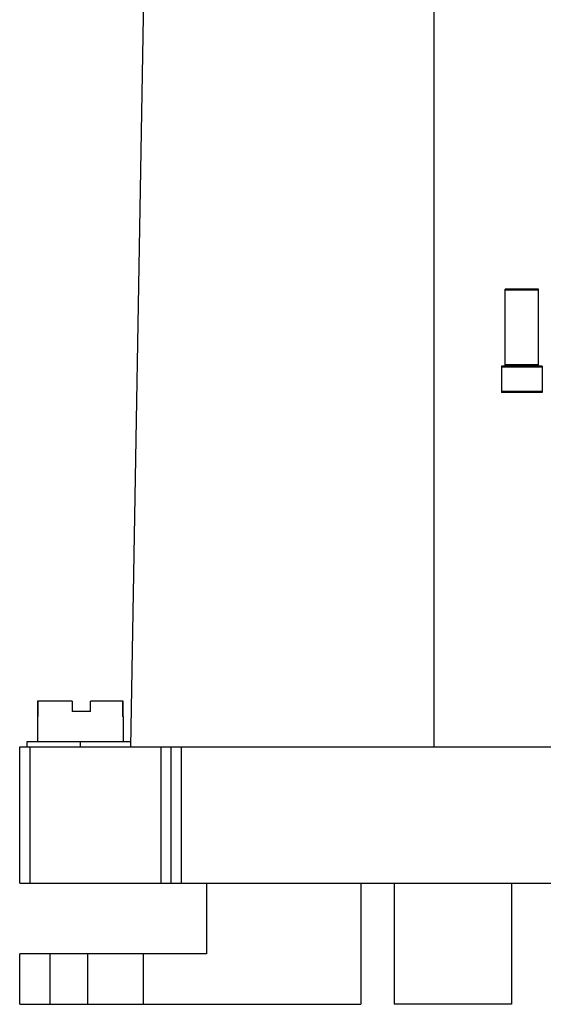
# Model space of a CAD drawing. Header units: millimetres. Extents: x 37 to 287, y 134 to 316.
# Tile 1 of 6: x 37 to 89, y 134 to 231. Entities that reach past the tile are written whole.
import ezdxf

# ---------------------------------------------------------------- set-up
doc = ezdxf.new("R2010")
doc.units = ezdxf.units.MM
doc.header["$LTSCALE"] = 29.133641
doc.layers.get('0').update_dxf_attribs({"linetype": 'CONTINUOUS'})

msp = doc.modelspace()

# ---------------------------------------------------------------- linework, layer by layer
at = {"color": 7}
for p, q in [((78.384, 285.562), (78.384, 159.062)), ((48.384, 159.062), (50.156, 260.562)), ((85.456, 196.745), (85.456, 204.362)), ((88.756, 204.362), (85.456, 204.362)), ((88.756, 204.262), (85.456, 204.262)), ((88.756, 196.745), (88.756, 204.362)), ((85.106, 196.721), (85.106, 194.121)), ((89.106, 196.721), (85.106, 196.721)), ((89.106, 196.621), (85.106, 196.621)), ((88.756, 196.845), (85.456, 196.845)), ((88.756, 196.745), (85.456, 196.745)), ((89.106, 196.721), (89.106, 194.121)), ((89.106, 194.221), (85.106, 194.221)), ((89.106, 194.121), (85.106, 194.121)), ((39.148, 163.562), (39.148, 162.062)), ((42.569, 163.562), (39.148, 163.562)), ((39.21, 162.062), (39.21, 163.562)), ((42.569, 163.562), (42.569, 162.562)), ((44.411, 162.562), (44.411, 163.562)), ((47.621, 163.562), (44.411, 163.562)), ((47.558, 163.562), (47.558, 162.062)), ((47.621, 162.062), (47.621, 163.562)), ((39.134, 162.062), (39.134, 159.562)), ((39.21, 162.062), (39.134, 162.062)), ((44.411, 162.562), (42.569, 162.562)), ((47.634, 162.062), (47.558, 162.062)), ((47.634, 162.062), (47.634, 159.562)), ((37.384, 145.562), (37.384, 159.062)), ((37.384, 159.062), (287.384, 159.062)), ((38.134, 159.062), (38.134, 159.562)), ((38.134, 159.562), (48.393, 159.562)), ((38.384, 159.062), (38.384, 145.562)), ((43.384, 159.562), (43.384, 159.062)), ((51.384, 145.562), (51.384, 159.062)), ((52.384, 145.562), (52.384, 159.062)), ((53.384, 159.062), (53.384, 145.562)), ((37.384, 145.562), (287.384, 145.562)), ((55.884, 145.562), (55.884, 138.562)), ((71.178, 145.562), (71.178, 133.562)), ((74.465, 145.562), (74.465, 133.562)), ((86.079, 145.562), (86.079, 133.562)), ((37.384, 133.562), (37.384, 138.562)), ((55.884, 138.562), (37.384, 138.562)), ((40.384, 138.562), (40.384, 133.562)), ((44.134, 133.562), (44.134, 138.562)), ((49.634, 133.562), (49.634, 138.562)), ((37.384, 133.562), (71.178, 133.562)), ((86.079, 133.562), (74.465, 133.562))]:
    msp.add_line(p, q, dxfattribs=at)

doc.saveas('drawing.dxf')
